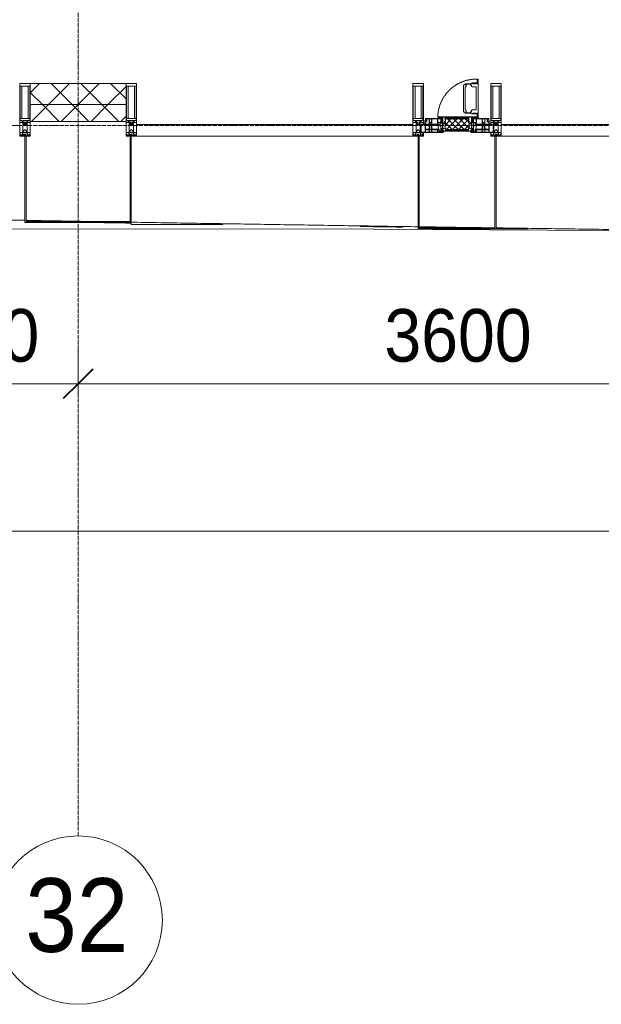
# Model space of a CAD drawing. Header units: millimetres. Extents: x 105790 to 201854, y 7718 to 225473.
# Tile 27 of 50: x 125673 to 128435, y 11226 to 15903. Entities that reach past the tile are written whole.
import ezdxf

# ---------------------------------------------------------------- set-up
doc = ezdxf.new("R2010")
doc.units = ezdxf.units.MM
for name, pattern in [('-D1-02х01', [3, 2, -1]), ('ADSK_Линия сетки', [25, 20, -2.5, 0, -2.5]), ('Линия сетки', [25, 20, -2.5, 0, -2.5])]:
    doc.linetypes.add(name, pattern=pattern)
for name, color, linetype, lineweight in [('Импосты витража', 7, 'Continuous', 18), ('Колонны', 7, 'Continuous', 18), ('Окна', 7, 'Continuous', 18), ('Оси', 7, 'Continuous', 9), ('Панели витража', 7, 'Continuous', 18), ('Размеры', 7, 'Continuous', 9), ('Размеры-100', 7, 'Continuous', 9), ('Стены разрез', 7, 'Continuous', 40), ('Стены штриховка', 7, 'Continuous', 40), ('Форма', 7, 'Continuous', 18), ('Формообразующий элемент-перекрытие', 7, 'Continuous', 18), ('Элементы узлов', 7, 'Continuous', 18)]:
    doc.layers.add(name, color=color, linetype=linetype, lineweight=lineweight)
doc.styles.add('Arial', font='arial.ttf', dxfattribs={"width": 0.9, "height": 250})
doc.styles.add('Arial_1', font='arial.ttf', dxfattribs={"width": 0.9, "height": 350})
doc.dimstyles.new('Основной_2_5_мм', dxfattribs={"dimscale": 304.8, "dimtxt": 255.06485, "dimasz": 0.463911, "dimexe": 0.492126, "dimexo": 0.492126, "dimgap": 0.098425, "dimtad": 1, "dimdec": 0, "dimdsep": 46, "dimtxsty": 'Arial', "dimblk1": 'OBLIQUE', "dimblk2": 'OBLIQUE', "dimsah": 1, "dimcen": 0.09, "dimdle": 0.492126, "dimazin": 2, "dimtfac": 1, "dimtdec": 4, "dimtix": 1, "dimtmove": 0, "dimatfit": 3, "dimfxl": 1, "dimtvp": 1, "dimtolj": 1, "dimtzin": 0, "dimlwd": 20, "dimlwe": 20, "dimarcsym": 2})
pattern_1 = [(45, (0, 0), (-70.71068, 70.71068), []), (135, (0, 0), (-70.71068, -70.71068), [])]

# ---------------------------------------------------------------- blocks, each defined once
blk = doc.blocks.new('System Panel - A_PAN_Glass-7508020-МКСС_К4_L23_78_000_')
at = {"layer": 'Панели витража', "color": 253, "lineweight": 5, "true_color": 0xaaaaaa}
for p, q in [((656.25, 55), (-656.25, 55)), ((-656.25, 55), (-656.25, 0)), ((656.25, 0), (656.25, 55)), ((-656.25, 0), (656.25, 0))]:
    blk.add_line(p, q, dxfattribs=at)
blk = doc.blocks.new('A_PAN_Створка - 383мм-V36-МКСС_К4_L23_78_000_')
at = {"layer": 'Панели витража', "lineweight": 5}
h = blk.add_hatch(dxfattribs=at)
h.set_pattern_fill('FP_6', color=256, style=0, pattern_type=2)
h.set_pattern_definition([(45, (-127750, -15350), (-14.1421356, 14.1421356), []), (135, (-127750, -15350), (-14.1421356, -14.1421356), [])])
h.paths.add_polyline_path([(-54.5, 31.8), (54.5, 31.8), (54.9, 34.1), (57.2, 36.4), (57.2, 60.8), (54.6, 63.4), (53.6, 82.7), (-54.6, 81.8), (-54.6, 63.4), (-57.2, 60.8), (-57.2, 36.4), (-54.9, 34.1)])
at = {"layer": 'Окна', "lineweight": 5}
for p, q in [((39.7, 249), (31.1, 240.4)), ((31.1, 117.6), (31.1, 240.4)), ((41.4, 234.2), (39.1, 233.8)), ((70.1, 249), (39.7, 249)), ((41.4, 234.2), (43.5, 236.3)), ((45, 244.7), (42.3, 239.8)), ((42.3, 239.8), (43.5, 236.3)), ((45.9, 246.8), (45, 244.7)), ((63.3, 246.8), (45.9, 246.8)), ((64.1, 245), (63.3, 246.8)), ((64.1, 245), (66.7, 241)), ((66.7, 241), (68.6, 239.7)), ((68.6, 239.7), (68.6, 236.4)), ((68.6, 236.4), (71.1, 233.9)), ((70.1, 252.9), (70.1, 249)), ((95.1, 252.9), (70.1, 252.9)), ((71.1, 233.9), (89.5, 233.9)), ((74.1, 248.4), (74.1, 252.9)), ((89.1, 248.4), (74.1, 248.4)), ((89.1, 252.9), (89.1, 248.4)), ((89.5, 233.9), (90.6, 232.8)), ((93.1, 248.4), (93.1, 252.9)), ((97.9, 248.4), (93.1, 248.4)), ((95.1, 270.5), (95.1, 252.9)), ((99.6, 270.5), (95.1, 270.5)), ((97.9, 262.4), (95.1, 262.4)), ((97.9, 262.4), (97.9, 248.4)), ((99.6, 270.5), (99.6, 87.5)), ((39.1, 179), (39.1, 233.8)), ((90.6, 125.2), (90.6, 232.8)), ((39.1, 179), (39.1, 124.2)), ((39.7, 109), (31.1, 117.6)), ((41.4, 123.8), (39.1, 124.2)), ((70.1, 109), (39.7, 109)), ((41.4, 123.8), (43.5, 121.7)), ((42.3, 118.2), (43.5, 121.7)), ((45, 113.3), (42.3, 118.2)), ((45.9, 111.2), (45, 113.3)), ((63.3, 111.2), (45.9, 111.2)), ((64.1, 113), (63.3, 111.2)), ((64.1, 113), (66.7, 117)), ((66.7, 117), (68.6, 118.3)), ((68.6, 121.6), (71.1, 124.1)), ((68.6, 118.3), (68.6, 121.6)), ((70.1, 105.1), (70.1, 109)), ((95.1, 105.1), (70.1, 105.1)), ((71.1, 124.1), (89.5, 124.1)), ((74.1, 109.6), (74.1, 105.1)), ((89.1, 109.6), (74.1, 109.6)), ((89.1, 105.1), (89.1, 109.6)), ((89.5, 124.1), (90.6, 125.2)), ((93.1, 109.6), (93.1, 105.1)), ((97.9, 109.6), (93.1, 109.6)), ((95.1, 87.5), (95.1, 105.1)), ((97.9, 95.6), (95.1, 95.6)), ((97.9, 95.6), (97.9, 109.6)), ((-171, 57), (-156, 57)), ((-171, 17), (-171, 57)), ((-153, 73.5), (-150, 73.5)), ((-153, 60), (-153, 73.5)), ((-150, 84), (-78, 84)), ((-150, 73.5), (-150, 84)), ((-91.5, 92), (91.5, 92)), ((-91.5, 87.5), (-91.5, 92)), ((-73.9, 87.5), (-91.5, 87.5)), ((-78, 84), (-78, 23.5)), ((-73.9, 62.5), (-73.9, 87.5)), ((-70, 62.5), (-73.9, 62.5)), ((-70, 32.1), (-70, 62.5)), ((70, 62.5), (70, 32.1)), ((73.9, 62.5), (70, 62.5)), ((73.9, 87.5), (73.9, 62.5)), ((91.5, 87.5), (73.9, 87.5)), ((78, 84), (150, 84)), ((78, 23.5), (78, 84)), ((91.5, 92), (91.5, 87.5)), ((99.6, 87.5), (95.1, 87.5)), ((150, 84), (150, 73.5)), ((150, 73.5), (153, 73.5)), ((153, 73.5), (153, 60)), ((156, 57), (171, 57)), ((171, 57), (171, 17)), ((-67.9, 17), (-171, 17)), ((-78, 23.5), (-67.9, 23.5)), ((-61.4, 23.5), (-70, 32.1)), ((-67.9, 23.5), (-64.6, 26.8)), ((-67.9, 17), (-67.9, 23.5)), ((-61.4, 23.5), (-67.9, 17)), ((-64.6, 26.8), (-61.4, 23.5)), ((61.4, 23.5), (-61.4, 23.5)), ((70, 32.1), (61.4, 23.5)), ((61.4, 23.5), (64.6, 26.8)), ((67.9, 17), (61.4, 23.5)), ((64.6, 26.8), (67.9, 23.5)), ((67.9, 23.5), (67.9, 17)), ((67.9, 23.5), (78, 23.5)), ((171, 17), (67.9, 17))]:
    blk.add_line(p, q, dxfattribs=at)
at = {"layer": 'Окна', "color": 253, "lineweight": 5, "true_color": 0xaaaaaa}
for p, q in [((-171, 55.5), (-152, 55.5)), ((-152, 20), (-152, 73.5)), ((-150.5, 69.5), (-150.5, 73.5)), ((-145, 69.5), (-150.5, 69.5)), ((-150.5, 33.6), (-150.5, 68)), ((-150.5, 68), (-143.5, 68)), ((-150.5, 56.6), (-132.4, 56.6)), ((-136.4, 52.4), (-150.5, 52.4)), ((-148.5, 82.5), (-132.4, 82.5)), ((-148.5, 81), (-148.5, 82.5)), ((-143.5, 81), (-148.5, 81)), ((-145, 69.5), (-145, 79.5)), ((-143.5, 68), (-143.5, 81)), ((-137.2, 54.8), (-135.8, 50.8)), ((-132.5, 54.8), (-137.2, 54.8)), ((-132.1, 49), (-135.8, 50.8)), ((-132.5, 53.8), (-133.4, 52)), ((-133.4, 52), (-130.1, 50.4)), ((-132.5, 53.8), (-132.5, 54.8)), ((-132.4, 56.6), (-132.4, 82.5)), ((-132.1, 49), (-132.1, 36.8)), ((-131, 82.5), (-120.8, 82.5)), ((-131, 82.5), (-131, 64.6)), ((-131, 64.6), (-120.8, 64.6)), ((-131, 56.5), (-131, 62.6)), ((-120.8, 62.6), (-131, 62.6)), ((-131, 56.5), (-120.8, 56.5)), ((-131, 55.1), (-131, 52.7)), ((-120.8, 55.1), (-131, 55.1)), ((-129.4, 51.1), (-131, 52.7)), ((-130.1, 50.4), (-129.4, 51.1)), ((-130.1, 35.3), (-130.1, 50.4)), ((-122.4, 51.1), (-120.8, 52.7)), ((-121.7, 50.4), (-122.4, 51.1)), ((-118.4, 52), (-121.7, 50.4)), ((-121.7, 35.3), (-121.7, 50.4)), ((-120.8, 82.5), (-120.8, 64.6)), ((-120.8, 56.5), (-120.8, 62.6)), ((-120.8, 55.1), (-120.8, 52.7)), ((-119.7, 49), (-115.9, 50.8)), ((-119.7, 49), (-119.7, 36.8)), ((-119.3, 82.5), (-92.5, 82.5)), ((-119.3, 56.6), (-119.3, 82.5)), ((-92.5, 56.6), (-119.3, 56.6)), ((-119.3, 54.8), (-114.6, 54.8)), ((-119.3, 53.8), (-119.3, 54.8)), ((-119.3, 53.8), (-118.4, 52)), ((-114.6, 54.8), (-115.9, 50.8)), ((-94.1, 52.5), (-115.3, 52.5)), ((-89.9, 50.9), (-94.1, 52.5)), ((-92.5, 56.6), (-92.5, 82.5)), ((-90.8, 82.5), (-79.5, 82.5)), ((-90.8, 64.6), (-90.8, 82.5)), ((-80.1, 64.6), (-90.8, 64.6)), ((-90.8, 62.7), (-90.8, 56.6)), ((-80.4, 62.7), (-90.8, 62.7)), ((-90.8, 56.6), (-85.9, 56.6)), ((-89.9, 52.2), (-88.6, 53.5)), ((-89.9, 52.2), (-89.9, 50.9)), ((-89.9, 35.1), (-89.9, 50.9)), ((-85.9, 53.5), (-88.6, 53.5)), ((-85.9, 56.6), (-85.9, 53.5)), ((-85.9, 53.5), (-78, 45.6)), ((-85, 84), (-85, 87.5)), ((-85, 87.5), (-78, 87.5)), ((-78, 84), (-85, 84)), ((-80.4, 61.1), (-80.4, 62.7)), ((-78, 61.1), (-80.4, 61.1)), ((-80.1, 66.1), (-80.1, 64.6)), ((-78, 66.1), (-80.1, 66.1)), ((-79.5, 82.5), (-79.5, 80.6)), ((-79.5, 80.6), (-78, 80.6)), ((-78, 87.5), (-78, 84)), ((-78, 66.1), (-78, 61.1)), ((78, 87.5), (78, 84)), ((85, 87.5), (78, 87.5)), ((78, 84), (85, 84)), ((79.5, 80.6), (78, 80.6)), ((78, 66.1), (78, 61.1)), ((78, 66.1), (80.1, 66.1)), ((78, 61.1), (80.4, 61.1)), ((85.9, 53.5), (78, 45.6)), ((90.8, 82.5), (79.5, 82.5)), ((79.5, 82.5), (79.5, 80.6)), ((80.1, 66.1), (80.1, 64.6)), ((80.1, 64.6), (90.8, 64.6)), ((80.4, 62.7), (90.8, 62.7)), ((80.4, 61.1), (80.4, 62.7)), ((85, 84), (85, 87.5)), ((85.9, 56.6), (85.9, 53.5)), ((90.8, 56.6), (85.9, 56.6)), ((85.9, 53.5), (88.6, 53.5)), ((89.9, 52.2), (88.6, 53.5)), ((89.9, 50.9), (94.1, 52.5)), ((89.9, 52.2), (89.9, 50.9)), ((89.9, 35.1), (89.9, 50.9)), ((90.8, 64.6), (90.8, 82.5)), ((90.8, 62.7), (90.8, 56.6)), ((119.3, 82.5), (92.5, 82.5)), ((92.5, 56.6), (92.5, 82.5)), ((92.5, 56.6), (119.3, 56.6)), ((94.1, 52.5), (115.3, 52.5)), ((114.6, 54.8), (115.9, 50.8)), ((119.3, 54.8), (114.6, 54.8)), ((119.7, 49), (115.9, 50.8)), ((119.3, 53.8), (118.4, 52)), ((118.4, 52), (121.7, 50.4)), ((119.3, 56.6), (119.3, 82.5)), ((119.3, 53.8), (119.3, 54.8)), ((119.7, 49), (119.7, 36.8)), ((120.8, 82.5), (120.8, 64.6)), ((131, 82.5), (120.8, 82.5)), ((131, 64.6), (120.8, 64.6)), ((120.8, 56.5), (120.8, 62.6)), ((120.8, 62.6), (131, 62.6)), ((131, 56.5), (120.8, 56.5)), ((120.8, 55.1), (120.8, 52.7)), ((120.8, 55.1), (131, 55.1)), ((122.4, 51.1), (120.8, 52.7)), ((121.7, 50.4), (122.4, 51.1)), ((121.7, 35.3), (121.7, 50.4)), ((129.4, 51.1), (131, 52.7)), ((130.1, 50.4), (129.4, 51.1)), ((133.4, 52), (130.1, 50.4)), ((130.1, 35.3), (130.1, 50.4)), ((131, 82.5), (131, 64.6)), ((131, 56.5), (131, 62.6)), ((131, 55.1), (131, 52.7)), ((132.1, 49), (135.8, 50.8)), ((132.1, 49), (132.1, 36.8)), ((132.4, 56.6), (132.4, 82.5)), ((148.5, 82.5), (132.4, 82.5)), ((150.5, 56.6), (132.4, 56.6)), ((132.5, 54.8), (137.2, 54.8)), ((132.5, 53.8), (132.5, 54.8)), ((132.5, 53.8), (133.4, 52)), ((137.2, 54.8), (135.8, 50.8)), ((136.4, 52.4), (150.5, 52.4)), ((143.5, 81), (148.5, 81)), ((143.5, 68), (143.5, 81)), ((150.5, 68), (143.5, 68)), ((145, 69.5), (145, 79.5)), ((145, 69.5), (150.5, 69.5)), ((148.5, 81), (148.5, 82.5)), ((150.5, 69.5), (150.5, 73.5)), ((150.5, 33.6), (150.5, 68)), ((152, 20), (152, 73.5)), ((171, 55.5), (152, 55.5)), ((-171, 18.5), (-153.5, 18.5)), ((-153.5, 18.5), (-152, 20)), ((-136.3, 33.6), (-150.5, 33.6)), ((-150.5, 29.4), (-132.4, 29.4)), ((-150.5, 17), (-150.5, 29.4)), ((-132.4, 18.6), (-150.5, 18.6)), ((-137.2, 31), (-135.8, 35)), ((-132.5, 31), (-137.2, 31)), ((-132.1, 36.8), (-135.8, 35)), ((-133.4, 33.7), (-130.1, 35.3)), ((-132.5, 31.9), (-133.4, 33.7)), ((-132.5, 31.9), (-132.5, 31)), ((-132.4, 29.4), (-132.4, 18.6)), ((-129.4, 34.6), (-131, 33)), ((-131, 30.9), (-131, 33)), ((-120.8, 30.9), (-131, 30.9)), ((-131, 29.5), (-120.8, 29.5)), ((-131, 18.2), (-131, 29.5)), ((-120.8, 18.2), (-131, 18.2)), ((-130.1, 35.3), (-129.4, 34.6)), ((-121.7, 35.3), (-122.4, 34.6)), ((-122.4, 34.6), (-120.8, 33)), ((-118.4, 33.7), (-121.7, 35.3)), ((-120.8, 30.9), (-120.8, 33)), ((-120.8, 18.2), (-120.8, 29.5)), ((-119.7, 36.8), (-115.9, 35)), ((-119.3, 31.9), (-118.4, 33.7)), ((-119.3, 31.9), (-119.3, 31)), ((-119.3, 31), (-114.6, 31)), ((-92.5, 29.4), (-119.3, 29.4)), ((-119.3, 29.4), (-119.3, 18.6)), ((-119.3, 18.6), (-92.5, 18.6)), ((-114.6, 31), (-115.9, 35)), ((-94.1, 33.5), (-115.4, 33.5)), ((-89.9, 35.1), (-94.1, 33.5)), ((-92.5, 18.6), (-92.5, 29.4)), ((-90.8, 18.5), (-90.8, 29.4)), ((-90.8, 29.4), (-85.9, 29.4)), ((-87.3, 18.5), (-90.8, 18.5)), ((-89.9, 32.5), (-89.9, 35.1)), ((-85.9, 32.5), (-89.9, 32.5)), ((-87.3, 21.9), (-85.9, 21.9)), ((-87.3, 20.4), (-87.3, 21.9)), ((-87.3, 20.4), (-87.3, 18.5)), ((-84.8, 20.4), (-87.3, 20.4)), ((-85.9, 29.4), (-85.9, 32.5)), ((-85.9, 21.9), (-85.9, 29.4)), ((-85.9, 18.2), (-85.9, 20.4)), ((-75.9, 18.2), (-85.9, 18.2)), ((-83.4, 20.4), (-84.8, 20.4)), ((-70, 33.8), (-83.4, 20.4)), ((-78, 45.6), (-78, 36.8)), ((-78, 36.8), (-70, 36.8)), ((-75.9, 23.5), (-73, 23.5)), ((-75.9, 21.5), (-75.9, 23.5)), ((-75.9, 21.5), (-75.9, 18.2)), ((-74.9, 21.5), (-75.9, 21.5)), ((-74.9, 17.9), (-74.9, 21.5)), ((-68.9, 17.9), (-74.9, 17.9)), ((-67.2, 29.3), (-73, 23.5)), ((-70, 36.8), (-70, 33.8)), ((-68.9, 21.5), (-68.9, 17.9)), ((-67.9, 21.5), (-68.9, 21.5)), ((-67.9, 23.5), (-64.6, 26.8)), ((-67.9, 21.5), (-67.9, 23.5)), ((-64.6, 26.8), (-67.2, 29.3)), ((64.6, 26.8), (67.2, 29.3)), ((67.9, 23.5), (64.6, 26.8)), ((67.2, 29.3), (73, 23.5)), ((67.9, 21.5), (67.9, 23.5)), ((67.9, 21.5), (68.9, 21.5)), ((68.9, 21.5), (68.9, 17.9)), ((68.9, 17.9), (74.9, 17.9)), ((70, 36.8), (70, 33.8)), ((78, 36.8), (70, 36.8)), ((70, 33.8), (83.4, 20.4)), ((75.9, 23.5), (73, 23.5)), ((74.9, 21.5), (75.9, 21.5)), ((74.9, 17.9), (74.9, 21.5)), ((75.9, 21.5), (75.9, 23.5)), ((75.9, 21.5), (75.9, 18.2)), ((75.9, 18.2), (85.9, 18.2)), ((78, 45.6), (78, 36.8)), ((83.4, 20.4), (84.8, 20.4)), ((84.8, 20.4), (87.3, 20.4)), ((85.9, 32.5), (89.9, 32.5)), ((85.9, 29.4), (85.9, 32.5)), ((85.9, 21.9), (85.9, 29.4)), ((90.8, 29.4), (85.9, 29.4)), ((87.3, 21.9), (85.9, 21.9)), ((85.9, 18.2), (85.9, 20.4)), ((87.3, 20.4), (87.3, 21.9)), ((87.3, 20.4), (87.3, 18.5)), ((87.3, 18.5), (90.8, 18.5)), ((89.9, 35.1), (94.1, 33.5)), ((89.9, 32.5), (89.9, 35.1)), ((90.8, 18.5), (90.8, 29.4)), ((92.5, 18.6), (92.5, 29.4)), ((92.5, 29.4), (119.3, 29.4)), ((119.3, 18.6), (92.5, 18.6)), ((94.1, 33.5), (115.4, 33.5)), ((114.6, 31), (115.9, 35)), ((119.3, 31), (114.6, 31)), ((119.7, 36.8), (115.9, 35)), ((118.4, 33.7), (121.7, 35.3)), ((119.3, 31.9), (118.4, 33.7)), ((119.3, 31.9), (119.3, 31)), ((119.3, 29.4), (119.3, 18.6)), ((122.4, 34.6), (120.8, 33)), ((120.8, 30.9), (120.8, 33)), ((120.8, 30.9), (131, 30.9)), ((120.8, 18.2), (120.8, 29.5)), ((131, 29.5), (120.8, 29.5)), ((120.8, 18.2), (131, 18.2)), ((121.7, 35.3), (122.4, 34.6)), ((130.1, 35.3), (129.4, 34.6)), ((129.4, 34.6), (131, 33)), ((133.4, 33.7), (130.1, 35.3)), ((131, 30.9), (131, 33)), ((131, 18.2), (131, 29.5)), ((132.1, 36.8), (135.8, 35)), ((150.5, 29.4), (132.4, 29.4)), ((132.4, 29.4), (132.4, 18.6)), ((132.4, 18.6), (150.5, 18.6)), ((132.5, 31.9), (133.4, 33.7)), ((132.5, 31.9), (132.5, 31)), ((132.5, 31), (137.2, 31)), ((137.2, 31), (135.8, 35)), ((136.3, 33.6), (150.5, 33.6)), ((150.5, 17), (150.5, 29.4)), ((153.5, 18.5), (152, 20)), ((171, 18.5), (153.5, 18.5))]:
    blk.add_line(p, q, dxfattribs=at)
at = {"layer": 'Окна', "linetype": '-D1-02х01', "lineweight": 5}
blk.add_arc((91.4, 87.5), 183, 88.8555, 178.5909, dxfattribs=at)
at = {"layer": 'Окна', "lineweight": 5}
for centre, start, end in [((-156, 60), 270, 360), ((156, 60), 180, 270)]:
    blk.add_arc(centre, 3, start, end, dxfattribs=at)
at = {"layer": 'Элементы узлов', "color": 253, "lineweight": 5, "true_color": 0xaaaaaa}
for p, q in [((-91.5, 92), (-91.5, 87.5)), ((-91.5, 92), (91.5, 92)), ((-91.5, 87.5), (-73.9, 87.5)), ((-83.4, 90.3), (-69.4, 90.3)), ((-83.4, 90.3), (-83.4, 87.5)), ((-73.9, 87.5), (-73.9, 62.5)), ((-69.4, 85.5), (-73.9, 85.5)), ((-73.9, 81.5), (-69.4, 81.5)), ((-69.4, 66.5), (-73.9, 66.5)), ((-73.9, 62.5), (-70, 62.5)), ((-70, 62.5), (-70, 32.1)), ((-69.4, 90.3), (-69.4, 85.5)), ((-69.4, 81.5), (-69.4, 66.5)), ((-67.9, 89.3), (-66.9, 90.3)), ((-67.9, 62.5), (-67.9, 89.3)), ((-61.7, 62.5), (-67.9, 62.5)), ((-66, 56.5), (-67.8, 55.7)), ((-67.8, 55.7), (-67.8, 38.3)), ((-66.9, 90.3), (-57.4, 90.3)), ((-66, 56.5), (-62, 59.1)), ((-62, 59.1), (-60.7, 61)), ((-60.1, 67.7), (-61.7, 64.9)), ((-61.7, 64.9), (-61.7, 62.5)), ((-60.7, 61), (-57.4, 61)), ((-56.4, 67.7), (-60.1, 67.7)), ((-57.4, 90.3), (-56.4, 89.4)), ((-57.4, 61), (-54.9, 63.5)), ((-54.6, 63.4), (-57.2, 60.8)), ((-57.2, 60.8), (-57.2, 36.4)), ((-56.4, 89.4), (-56.4, 67.7)), ((-53.9, 90.3), (-54.9, 89.3)), ((-54.9, 89.3), (-54.9, 85.6)), ((-54.9, 85.6), (-53.9, 84.6)), ((-54.9, 81.9), (-53.8, 83)), ((-54.9, 63.5), (-54.9, 81.9)), ((-53.6, 82.7), (-54.6, 81.8)), ((-54.6, 81.8), (-54.6, 63.4)), ((53.9, 90.3), (-53.9, 90.3)), ((-53.9, 84.6), (53.9, 84.6)), ((53.8, 83), (-53.8, 83)), ((53.6, 82.7), (-53.6, 82.7)), ((54.6, 81.8), (53.6, 82.7)), ((54.9, 81.9), (53.8, 83)), ((53.9, 90.3), (54.9, 89.3)), ((54.9, 85.6), (53.9, 84.6)), ((54.6, 63.4), (54.6, 81.8)), ((57.2, 60.8), (54.6, 63.4)), ((54.9, 89.3), (54.9, 85.6)), ((54.9, 63.5), (54.9, 81.9)), ((57.4, 61), (54.9, 63.5)), ((57.4, 90.3), (56.4, 89.4)), ((56.4, 89.4), (56.4, 67.7)), ((56.4, 67.7), (60.1, 67.7)), ((57.2, 36.4), (57.2, 60.8)), ((66.9, 90.3), (57.4, 90.3)), ((60.7, 61), (57.4, 61)), ((60.1, 67.7), (61.7, 64.9)), ((62, 59.1), (60.7, 61)), ((61.7, 64.9), (61.7, 62.5)), ((61.7, 62.5), (67.9, 62.5)), ((66, 56.5), (62, 59.1)), ((66, 56.5), (67.8, 55.7)), ((67.9, 89.3), (66.9, 90.3)), ((67.8, 55.7), (67.8, 38.3)), ((67.9, 62.5), (67.9, 89.3)), ((69.4, 90.3), (69.4, 85.5)), ((83.4, 90.3), (69.4, 90.3)), ((69.4, 85.5), (73.9, 85.5)), ((69.4, 81.5), (69.4, 66.5)), ((73.9, 81.5), (69.4, 81.5)), ((69.4, 66.5), (73.9, 66.5)), ((70, 62.5), (70, 32.1)), ((73.9, 62.5), (70, 62.5)), ((91.5, 87.5), (73.9, 87.5)), ((73.9, 87.5), (73.9, 62.5)), ((83.4, 90.3), (83.4, 87.5)), ((91.5, 92), (91.5, 87.5)), ((-70, 32.1), (-61.4, 23.5)), ((-67.8, 38.3), (-65.7, 37.4)), ((-65.7, 37.4), (-60.8, 34.7)), ((61.4, 23.5), (-61.4, 23.5)), ((-60.8, 34.7), (-57.3, 35.9)), ((-55.2, 33.8), (-57.3, 35.9)), ((-57.2, 36.4), (-54.9, 34.1)), ((-55.2, 33.8), (-54.8, 31.5)), ((-54.9, 34.1), (-54.5, 31.8)), ((-53.9, 30.5), (-54.9, 29.5)), ((-54.9, 29.5), (-54.9, 25.8)), ((-54.9, 25.8), (-53.9, 24.8)), ((0, 31.5), (-54.8, 31.5)), ((-54.5, 31.8), (54.5, 31.8)), ((53.9, 30.5), (-53.9, 30.5)), ((-53.9, 24.8), (53.9, 24.8)), ((0, 31.5), (54.8, 31.5)), ((53.9, 30.5), (54.9, 29.5)), ((54.9, 25.8), (53.9, 24.8)), ((54.5, 31.8), (54.9, 34.1)), ((55.2, 33.8), (54.8, 31.5)), ((54.9, 34.1), (57.2, 36.4)), ((54.9, 29.5), (54.9, 25.8)), ((55.2, 33.8), (57.3, 35.9)), ((60.8, 34.7), (57.3, 35.9)), ((65.7, 37.4), (60.8, 34.7)), ((70, 32.1), (61.4, 23.5)), ((67.8, 38.3), (65.7, 37.4))]:
    blk.add_line(p, q, dxfattribs=at)
blk = doc.blocks.new('Rectangular Mullion - 50Wx250H-2623690-МКСС_К4_L23_78_000_')
at = {"layer": 'Элементы узлов', "color": 253, "lineweight": 5, "true_color": 0xaaaaaa}
for p, q in [((-25, 65.2), (-25, 250)), ((-25, 250), (0, 250)), ((-23, 237.3), (0, 237.3)), ((-23, 237.3), (-23, 73.6)), ((-14.9, 84), (-14.9, 237.3)), ((25, 250), (0, 250)), ((23, 237.3), (0, 237.3)), ((14.9, 84), (14.9, 237.3)), ((23, 237.3), (23, 73.6)), ((25, 65.2), (25, 250)), ((-14, 65.2), (-25, 65.2)), ((0, 84), (-23, 84)), ((-0.5, 73.6), (-23, 73.6)), ((-14, 71.3), (-14, 65.2)), ((-10, 71.3), (-14, 71.3)), ((-10, 53), (-10, 71.3)), ((-8.7, 53), (-10, 53)), ((-10, 53), (-10, 17)), ((-8.7, 53), (-7, 54.7)), ((-7, 65.2), (-5.9, 67.3)), ((-7, 65.2), (-7, 54.7)), ((-4.1, 67.3), (-5.9, 67.3)), ((-4.1, 67.3), (-2.9, 65.1)), ((-2.9, 65.1), (-2.9, 54.6)), ((-1.3, 53), (-2.9, 54.6)), ((0, 53), (-1.3, 53)), ((0, 84), (23, 84)), ((0, 53), (1.3, 53)), ((0.5, 73.6), (23, 73.6)), ((1.3, 53), (2.9, 54.6)), ((4.1, 67.3), (2.9, 65.1)), ((2.9, 65.1), (2.9, 54.6)), ((4.1, 67.3), (5.9, 67.3)), ((7, 65.2), (5.9, 67.3)), ((7, 65.2), (7, 54.7)), ((8.7, 53), (7, 54.7)), ((8.7, 53), (10, 53)), ((10, 71.3), (14, 71.3)), ((10, 53), (10, 71.3)), ((10, 53), (10, 17)), ((14, 71.3), (14, 65.2)), ((14, 65.2), (25, 65.2)), ((-23.8, 14.6), (-25, 14.2)), ((-25, 0), (-25, 14.2)), ((-22.3, 17), (-23.8, 17)), ((-23.8, 17), (-23.8, 14.6)), ((-22.5, 10.6), (-23.8, 14.6)), ((-22.5, 10.6), (-23.7, 9.9)), ((-23.7, 1.3), (-23.7, 9.9)), ((-23.7, 1.3), (-11.8, 1.3)), ((-23.2, 10.2), (-22.5, 8)), ((-22.5, 8), (-22.5, 4.5)), ((-21.3, 4.5), (-22.5, 4.5)), ((-22.3, 17), (-22.3, 16)), ((-22.3, 16), (-21.3, 16)), ((-19, 17.6), (-21.3, 16)), ((-21.3, 4.5), (-21.3, 6.5)), ((-21.3, 6.5), (-14.2, 6.5)), ((-18.4, 16.6), (-19, 17.6)), ((-7.4, 16.6), (-18.4, 16.6)), ((-14.2, 6.5), (-14.2, 4.5)), ((-13.2, 4.5), (-14.2, 4.5)), ((-13.2, 4.5), (-12.2, 7.2)), ((-12.7, 7.6), (-11.3, 11.4)), ((-12.7, 7.6), (-11.8, 6.9)), ((-12.2, 9), (-12.2, 14.8)), ((-12.2, 14.8), (0, 14.8)), ((-11.8, 1.3), (-11.8, 6.9)), ((-10.5, 11.2), (-11.3, 11.4)), ((-10.5, 1.5), (-10.5, 11.2)), ((-4.8, 1.5), (-10.5, 1.5)), ((-10, 17), (-7.5, 17)), ((-8.5, 23), (-1.5, 30)), ((-8.5, 18.5), (-8.5, 23)), ((-7.5, 18.5), (-8.5, 18.5)), ((-7.5, 17), (-7.5, 18.5)), ((-7.4, 18), (-7.4, 16.6)), ((-2.6, 18), (-7.4, 18)), ((0, 8), (-4.8, 8)), ((-4.8, 1.5), (-4.8, 8)), ((-2.6, 18), (-2.6, 16.8)), ((-2.6, 16.8), (0, 16.8)), ((-1.5, 30), (0, 30)), ((1.5, 30), (0, 30)), ((2.6, 16.8), (0, 16.8)), ((0, 14.8), (0, 16.8)), ((0, 14.8), (0, 16.8)), ((12.2, 14.8), (0, 14.8)), ((0, 0), (0, 8)), ((0, 8), (4.8, 8)), ((0, 0), (0, 8)), ((8.5, 23), (1.5, 30)), ((2.6, 18), (2.6, 16.8)), ((2.6, 18), (7.4, 18)), ((4.8, 1.5), (4.8, 8)), ((4.8, 1.5), (10.5, 1.5)), ((7.4, 18), (7.4, 16.6)), ((7.4, 16.6), (18.4, 16.6)), ((7.5, 18.5), (8.5, 18.5)), ((7.5, 17), (7.5, 18.5)), ((10, 17), (7.5, 17)), ((8.5, 18.5), (8.5, 23)), ((10.5, 11.2), (11.3, 11.4)), ((10.5, 1.5), (10.5, 11.2)), ((12.7, 7.6), (11.3, 11.4)), ((12.7, 7.6), (11.8, 6.9)), ((11.8, 1.3), (11.8, 6.9)), ((23.7, 1.3), (11.8, 1.3)), ((12.2, 9), (12.2, 14.8)), ((13.2, 4.5), (12.2, 7.2)), ((13.2, 4.5), (14.2, 4.5)), ((21.3, 6.5), (14.2, 6.5)), ((14.2, 6.5), (14.2, 4.5)), ((18.4, 16.6), (19, 17.6)), ((19, 17.6), (21.3, 16)), ((22.3, 16), (21.3, 16)), ((21.3, 4.5), (21.3, 6.5)), ((21.3, 4.5), (22.5, 4.5)), ((22.3, 17), (22.3, 16)), ((22.3, 17), (23.8, 17)), ((22.5, 10.6), (23.8, 14.6)), ((22.5, 10.6), (23.7, 9.9)), ((23.2, 10.2), (22.5, 8)), ((22.5, 8), (22.5, 4.5)), ((23.7, 1.3), (23.7, 9.9)), ((23.8, 17), (23.8, 14.6)), ((23.8, 14.6), (25, 14.2)), ((25, 0), (25, 14.2)), ((-25, 0), (0, 0)), ((25, 0), (0, 0))]:
    blk.add_line(p, q, dxfattribs=at)
for centre, start, end in [((-0.5, 73.1), 360, 90), ((0.5, 73.1), 90, 180)]:
    blk.add_arc(centre, 0.5, start, end, dxfattribs=at)
blk = doc.blocks.new('Rectangular Mullion - R_StandardFrame_50Wx250H-V33-МКСС_К4_L23_78_000_')
at = {"layer": 'Импосты витража', "color": 253, "lineweight": 5, "true_color": 0xaaaaaa}
for p, q in [((-25, -250), (-25, 0)), ((-25, 0), (0, 0)), ((5, 0), (25, 0)), ((25, 0), (25, -250)), ((25, -250), (-25, -250))]:
    blk.add_line(p, q, dxfattribs=at)
blk = doc.blocks.new('Rectangular Mullion - R_StandardFrame_50Wx250H-7505731-МКСС_К4_L23_78_000_')
at = {"layer": 'Импосты витража', "color": 253, "lineweight": 5, "true_color": 0xaaaaaa}
for p, q in [((-25, -250), (-25, 0)), ((-25, 0), (-5, 0)), ((0, 0), (25, 0)), ((25, 0), (25, -250)), ((25, -250), (-25, -250))]:
    blk.add_line(p, q, dxfattribs=at)
blk = doc.blocks.new('Rectangular Mullion - R_StandardFrame_50Wx250H-V34-МКСС_К4_L23_78_000_')
at = {"layer": 'Импосты витража', "color": 253, "lineweight": 5, "true_color": 0xaaaaaa}
for p, q in [((-25, -250), (-25, 0)), ((-25, 0), (0, 0)), ((5, 0), (25, 0)), ((25, 0), (25, -17)), ((25, -57), (25, -250)), ((25, -250), (-25, -250))]:
    blk.add_line(p, q, dxfattribs=at)
blk = doc.blocks.new('Rectangular Mullion - R_StandardFrame_50Wx250H-V35-МКСС_К4_L23_78_000_')
at = {"layer": 'Импосты витража', "color": 253, "lineweight": 5, "true_color": 0xaaaaaa}
for p, q in [((-25, -17), (-25, 0)), ((-25, 0), (-5, 0)), ((0, 0), (25, 0)), ((25, 0), (25, -250)), ((-25, -250), (-25, -57)), ((25, -250), (-25, -250))]:
    blk.add_line(p, q, dxfattribs=at)
blk = doc.blocks.new('A_SLK_PAN_Type1 - Прямой тип панели-6537841-МКСС_К4_L23_78_000_')
at = {"layer": 'Колонны', "lineweight": 5}
for p, q in [((-252.5, 410), (252.5, 410)), ((-252.5, 0), (-252.5, 410)), ((-247.5, 405), (-247.5, 0)), ((247.5, 405), (-247.5, 405)), ((247.5, 0), (247.5, 405)), ((252.5, 410), (252.5, 0)), ((-247.5, 0), (-252.5, 0)), ((252.5, 0), (247.5, 0))]:
    blk.add_line(p, q, dxfattribs=at)
blk = doc.blocks.new('A_SLK_PAN_Type1 - Прямой тип панели Ф-1_1-7503539-МКСС_К4_L23_78_000_')
at = {"layer": 'Колонны', "lineweight": 5}
for p, q in [((-185, 440), (185, 440)), ((-185, 0), (-185, 440)), ((-180, 435), (-180, 0)), ((180, 435), (-180, 435)), ((180, 0), (180, 435)), ((185, 440), (185, 0)), ((-180, 0), (-185, 0)), ((185, 0), (180, 0))]:
    blk.add_line(p, q, dxfattribs=at)
blk = doc.blocks.new('A_OGR_PAN_Отлив - A_OGR_PAN_Отлив-6121425-МКСС_К4_L23_78_000_')
at = {"layer": 'Колонны', "color": 253, "lineweight": 5, "true_color": 0xaaaaaa}
blk.add_line((-681.2, -440), (-529.2, -440), dxfattribs=at)
blk = doc.blocks.new('A_OGR_PAN_Отлив - A_OGR_PAN_Отлив-6121347-МКСС_К4_L23_78_000_')
at = {"layer": 'Колонны', "color": 253, "lineweight": 5, "true_color": 0xaaaaaa}
for q in [(-681.2, -413.2), (-245.6, -420)]:
    blk.add_line((-681.2, -420), q, dxfattribs=at)
blk = doc.blocks.new('135_SLK_K4_AR_FCD_rvt-1-МКСС_К4_L23_78_000_')
at = {"layer": 'Стены разрез', "lineweight": 5, "true_color": 0xaaaaaa}
h = blk.add_hatch(dxfattribs=at)
h.set_pattern_fill('FP_4', color=253, style=0, pattern_type=2)
h.set_pattern_definition(pattern_1)
h.paths.add_polyline_path([(125722.5, 15500), (126177.5, 15500), (126177.5, 15600), (125722.5, 15600)])
h = blk.add_hatch(dxfattribs=at)
h.set_pattern_fill('FP_4', color=253, style=0, pattern_type=2)
h.set_pattern_definition(pattern_1)
h.paths.add_polyline_path([(125722.5, 15420), (126177.5, 15420), (126177.5, 15500), (125722.5, 15500)])
at = {"layer": 'Стены разрез', "color": 253, "lineweight": 9, "true_color": 0xaaaaaa}
for p, q in [((126177.5, 15600), (125722.5, 15600)), ((125722.5, 15600), (125722.5, 15420)), ((126177.5, 15420), (126177.5, 15600)), ((125722.5, 15420), (126177.5, 15420))]:
    blk.add_line(p, q, dxfattribs=at)
at = {"layer": 'Стены штриховка', "color": 253, "lineweight": 9, "true_color": 0xaaaaaa}
blk.add_line((126177.5, 15500), (125722.5, 15500), dxfattribs=at)
at = {"layer": 'Форма', "color": 253, "lineweight": 5, "true_color": 0xaaaaaa, "flags": 128}
blk.add_lwpolyline([(114341.6, 14827.2), (118320, 14866.3), (121358.5, 14890.7), (123765.7, 14904.4), (125726.1, 14909.6), (127355.1, 14908.1), (128728.7, 14900.7), (129604.8, 14892.1)], dxfattribs=at)
at = {"layer": 'Форма', "color": 253, "lineweight": 9, "true_color": 0xaaaaaa}
for points, knots in [([(124334.9, 14975.4), (124355.2, 14975), (124476.3, 14972.6), (124698.3, 14968.3), (125001, 14962.5), (125303.3, 14956.9), (125535.5, 14952.7), (125666.9, 14950.4), (125697.4, 14949.9)], [-0.49048903, -0.49048903, -0.49048903, -0.49048903, -0.48809524, -0.47619048, -0.46428571, -0.45238095, -0.44047619, -0.43686983, -0.43686983, -0.43686983, -0.43686983]), ([(125702.4, 14949.8), (125720.6, 14949.5), (125789.2, 14948.2), (125881.6, 14946.6), (125955.6, 14945.3), (125979.3, 14944.9)], [-0.43667547, -0.43667547, -0.43667547, -0.43667547, -0.43452381, -0.42857143, -0.42578339, -0.42578339, -0.42578339, -0.42578339]), ([(126202.6, 14941.1), (126205.4, 14941.1), (126309, 14939.3), (126513.4, 14935.9), (126765.4, 14931.8), (126967.1, 14928.6), (127118.5, 14926.3), (127269.8, 14923.9), (127418.6, 14921.7), (127517.1, 14920.2), (127565, 14919.5)], [-0.41699687, -0.41699687, -0.41699687, -0.41699687, -0.41666667, -0.4047619, -0.39285714, -0.38690476, -0.38095238, -0.375, -0.36904762, -0.36338045, -0.36338045, -0.36338045, -0.36338045]), ([(127570, 14919.4), (127621.2, 14918.6), (127726.6, 14917.1), (127832, 14915.5), (127886.3, 14914.8)], [-0.36318579, -0.36318579, -0.36318579, -0.36318579, -0.35714286, -0.35073408, -0.35073408, -0.35073408, -0.35073408]), ([(127934.9, 14914.1), (127965.3, 14913.6), (128046, 14912.5), (128177.2, 14910.6), (128328.6, 14908.5), (128479.9, 14906.4), (128681.6, 14903.7), (128933.6, 14900.4), (129155.7, 14897.6), (129277, 14896.1), (129297.4, 14895.8)], [-0.34882066, -0.34882066, -0.34882066, -0.34882066, -0.3452381, -0.33928571, -0.33333333, -0.32738095, -0.32142857, -0.30952381, -0.29761905, -0.29520612, -0.29520612, -0.29520612, -0.29520612])]:
    blk.add_open_spline(points, degree=3, knots=knots, dxfattribs=at)
at = {"layer": 'Формообразующий элемент-перекрытие', "color": 253, "lineweight": 5, "true_color": 0xaaaaaa}
for points, knots in [([(126202.5, 14936.6), (126199.6, 14936.6), (126150.8, 14937.4), (126102, 14938.1), (126056, 14938.9)], [0.408760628, 0.408760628, 0.408760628, 0.408760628, 0.409090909, 0.414410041, 0.414410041, 0.414410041, 0.414410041]), ([(127490.7, 14917.8), (127451.3, 14918.3), (127384, 14919.3), (127316.7, 14920.2), (127288.9, 14920.6)], [0.35906852, 0.35906852, 0.35906852, 0.35906852, 0.363636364, 0.366852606, 0.366852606, 0.366852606, 0.366852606])]:
    blk.add_open_spline(points, degree=3, knots=knots, dxfattribs=at)
at = {"layer": 'Импосты витража', "color": 253, "lineweight": 5, "true_color": 0xaaaaaa}
for p in [(125697.5, 15350), (126202.5, 15350), (127565, 15350), (127935, 15350)]:
    blk.add_blockref('Rectangular Mullion - 50Wx250H-2623690-МКСС_К4_L23_78_000_', p, dxfattribs=at)
at = {"layer": 'Импосты витража', "color": 253, "lineweight": 5, "true_color": 0xaaaaaa, "extrusion": (0, 0, -1), "rotation": 180}
for name, p in [('Rectangular Mullion - R_StandardFrame_50Wx250H-V33-МКСС_К4_L23_78_000_', (-125697.5, 15350)), ('Rectangular Mullion - R_StandardFrame_50Wx250H-7505731-МКСС_К4_L23_78_000_', (-126202.5, 15350)), ('Rectangular Mullion - R_StandardFrame_50Wx250H-V34-МКСС_К4_L23_78_000_', (-127565, 15350)), ('Rectangular Mullion - R_StandardFrame_50Wx250H-V35-МКСС_К4_L23_78_000_', (-127935, 15350))]:
    blk.add_blockref(name, p, dxfattribs=at)
at = {"layer": 'Колонны', "color": 253, "lineweight": 5, "true_color": 0xaaaaaa, "rotation": 180}
for name, p in [('A_SLK_PAN_Type1 - Прямой тип панели-6537841-МКСС_К4_L23_78_000_', (125950, 15350)), ('A_SLK_PAN_Type1 - Прямой тип панели Ф-1_1-7503539-МКСС_К4_L23_78_000_', (127750, 15350))]:
    blk.add_blockref(name, p, dxfattribs=at)
at = {"layer": 'Колонны', "color": 253, "lineweight": 5, "true_color": 0xaaaaaa}
for name, p in [('A_OGR_PAN_Отлив - A_OGR_PAN_Отлив-6121347-МКСС_К4_L23_78_000_', (126883.8, 15350)), ('A_OGR_PAN_Отлив - A_OGR_PAN_Отлив-6121425-МКСС_К4_L23_78_000_', (128616.3, 15350))]:
    blk.add_blockref(name, p, dxfattribs=at)
at = {"layer": 'Панели витража', "color": 253, "lineweight": 5, "true_color": 0xaaaaaa}
for name, p in [('A_PAN_Створка - 383мм-V36-МКСС_К4_L23_78_000_', (127750, 15350)), ('System Panel - A_PAN_Glass-7508020-МКСС_К4_L23_78_000_', (126883.8, 15350)), ('System Panel - A_PAN_Glass-7508020-МКСС_К4_L23_78_000_', (128616.3, 15350))]:
    blk.add_blockref(name, p, dxfattribs=at)
blk = doc.blocks.new('Ось сетки - Круг_Ø8 мм-6577-МКСС_К4_L23_78_000_')
at = {"layer": 'Оси', "lineweight": 20}
for start, end in [(360, 180), (180, 360)]:
    blk.add_arc((0, 0), 4, start, end, dxfattribs=at)
blk = doc.blocks.new('DIMBLOCK7-МКСС_К4_L23_78_000_')
at = {"layer": 'Размеры-100', "lineweight": 20, "transparency": 16777216}
for p, q in [((125050, 14173.9), (125050, 14323.9)), ((125950, 14173.9), (125950, 14323.9)), ((125050, 14173.9), (125950, 14173.9)), ((125050, 14173.9), (125050, 14123.9)), ((125950, 14173.9), (125950, 14123.9))]:
    blk.add_line(p, q, dxfattribs=at)
at = {"layer": 'Размеры-100', "lineweight": 40, "transparency": 16777216}
for p, q in [((125050, 14173.9), (125120.7, 14244.6)), ((125950, 14173.9), (126020.7, 14244.6)), ((125050, 14173.9), (124979.3, 14103.2)), ((125950, 14173.9), (125879.3, 14103.2))]:
    blk.add_line(p, q, dxfattribs=at)
at = {"layer": 'Размеры-100', "color": 0, "lineweight": 20, "transparency": 16777216, "insert": (125241, 14528.5), "char_height": 250, "width": 621.573, "attachment_point": 1, "line_spacing_factor": 0.941778, "style": 'Arial'}
blk.add_mtext('900', dxfattribs=at)
blk = doc.blocks.new('_Oblique')
at = {"color": 0, "linetype": 'ByBlock', "lineweight": -2}
blk.add_line((-0.5, -0.5), (0.5, 0.5), dxfattribs=at)
blk = doc.blocks.new('DIMBLOCK8-МКСС_К4_L23_78_000_')
at = {"layer": 'Размеры-100', "lineweight": 20, "transparency": 16777216}
for p, q in [((125950, 14173.9), (125950, 14323.9)), ((129550, 14173.9), (129550, 14323.9)), ((125950, 14173.9), (129550, 14173.9)), ((125950, 14173.9), (125950, 14123.9)), ((129550, 14173.9), (129550, 14123.9))]:
    blk.add_line(p, q, dxfattribs=at)
at = {"layer": 'Размеры-100', "lineweight": 40, "transparency": 16777216}
for p, q in [((125950, 14173.9), (126020.7, 14244.6)), ((129550, 14173.9), (129620.7, 14244.6)), ((125950, 14173.9), (125879.3, 14103.2)), ((129550, 14173.9), (129479.3, 14103.2))]:
    blk.add_line(p, q, dxfattribs=at)
at = {"layer": 'Размеры-100', "color": 0, "lineweight": 20, "transparency": 16777216, "insert": (127404.7, 14528.5), "char_height": 250, "width": 828.765, "attachment_point": 1, "line_spacing_factor": 0.941778, "style": 'Arial'}
blk.add_mtext('3600', dxfattribs=at)
blk = doc.blocks.new('DIMBLOCK18-МКСС_К4_L23_78_000_')
at = {"layer": 'Размеры-100', "lineweight": 20, "transparency": 16777216}
for p, q in [((111550, 13473.9), (111550, 13623.9)), ((136750, 13473.9), (136750, 13623.9)), ((111400, 13473.9), (136900, 13473.9)), ((111550, 13473.9), (111550, 13423.9)), ((136750, 13473.9), (136750, 13423.9))]:
    blk.add_line(p, q, dxfattribs=at)
at = {"layer": 'Размеры-100', "lineweight": 40, "transparency": 16777216}
for p, q in [((111550, 13473.9), (111620.7, 13544.6)), ((136750, 13473.9), (136820.7, 13544.6)), ((111550, 13473.9), (111479.3, 13403.2)), ((136750, 13473.9), (136679.3, 13403.2))]:
    blk.add_line(p, q, dxfattribs=at)
at = {"layer": 'Размеры-100', "color": 0, "lineweight": 20, "transparency": 16777216, "insert": (123718.4, 13828.5), "char_height": 250, "width": 1035.956, "attachment_point": 1, "line_spacing_factor": 0.941778, "style": 'Arial'}
blk.add_mtext('25200', dxfattribs=at)

msp = doc.modelspace()

# ---------------------------------------------------------------- linework, layer by layer
at = {"layer": 'Оси', "linetype": 'Линия сетки'}
msp.add_line((125950, 12025.7), (125950, 33100), dxfattribs=at)
at = {"layer": 'Оси', "linetype": 'ADSK_Линия сетки'}
msp.add_line((136800, 15400), (106608.1, 15400), dxfattribs=at)

# ---------------------------------------------------------------- block references
at = {"lineweight": 5}
msp.add_blockref('135_SLK_K4_AR_FCD_rvt-1-МКСС_К4_L23_78_000_', (0, 0), dxfattribs=at)
at = {"layer": 'Оси', "lineweight": 20, "xscale": 99.99999999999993, "yscale": 99.99999999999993, "zscale": 99.99999999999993}
msp.add_blockref('Ось сетки - Круг_Ø8 мм-6577-МКСС_К4_L23_78_000_', (125950, 11625.7), dxfattribs=at)

# ---------------------------------------------------------------- texts
at = {"layer": 'Оси', "insert": (125699.4, 11824.7), "char_height": 350, "width": 606.076, "attachment_point": 1, "style": 'Arial_1'}
msp.add_mtext('32', dxfattribs=at)

# ---------------------------------------------------------------- dimensions: what is measured, and where the dimension line sits
at = {"layer": 'Размеры', "lineweight": 20}
for base, p1, p2, override, picture, middle in [((125950, 14173.9), (125050, 14273.9), (125950, 14273.9), {"dimpost": '<>', "dimfxl": 900}, 'DIMBLOCK7-МКСС_К4_L23_78_000_', (125500, 14331.6)), ((129550, 14173.9), (125950, 14273.9), (129550, 14273.9), {"dimpost": '<>', "dimfxl": 3600}, 'DIMBLOCK8-МКСС_К4_L23_78_000_', (127750, 14331.6)), ((136750, 13473.9), (111550, 13573.9), (136750, 13573.9), {"dimpost": '<>', "dimfxl": 25200}, 'DIMBLOCK18-МКСС_К4_L23_78_000_', (124150, 13631.6))]:
    dim = msp.add_linear_dim(base=base, p1=p1, p2=p2, dimstyle='Основной_2_5_мм', override=override, dxfattribs=at)
    dim.commit()
    dim.dimension.update_dxf_attribs({"geometry": picture, "text_midpoint": middle})

doc.saveas('drawing.dxf')
